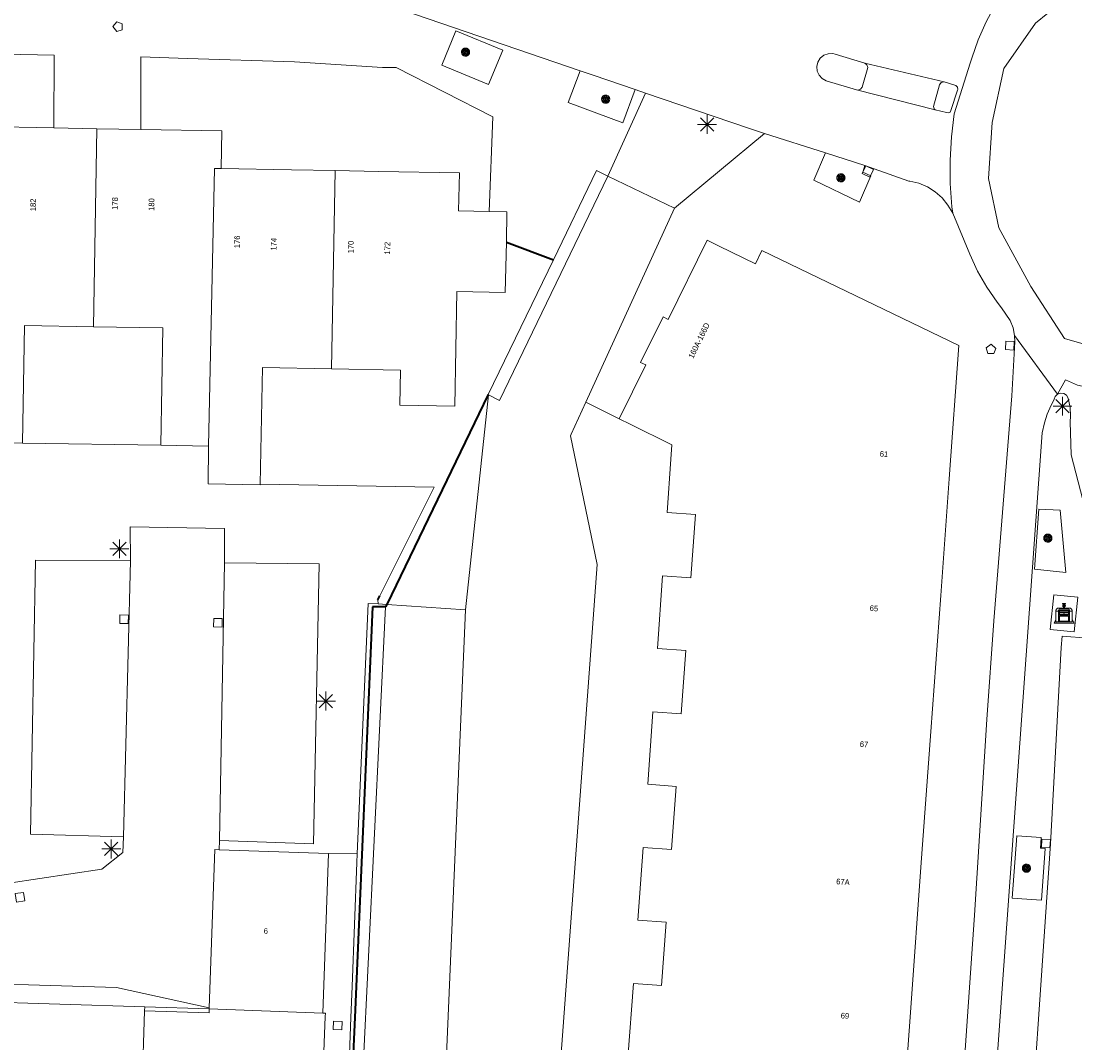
# Model space of a CAD drawing. Header units: metres. Extents: x 135779 to 137489, y 452643 to 455118.
# Tile 150 of 256: x 136211 to 136267, y 454021 to 454075. Entities that reach past the tile are written whole.
import ezdxf
from ezdxf.enums import TextEntityAlignment as Align

# ---------------------------------------------------------------- set-up
doc = ezdxf.new("R2010")
doc.units = ezdxf.units.M
doc.linetypes.add('DGN_Style_4', pattern=[89.853097, 44.898487, -22.449243, 0.056123, -22.449243])
for name, color, linetype, lineweight in [('KTop_BAK_Afval apart plaats', 96, 'Continuous', 13), ('KTop_BTD_Groenvoorziening', 62, 'Continuous', 13), ('KTop_NAR_Huisnummer (t)', 7, 'Continuous', 13), ('KTop_NAR_Huisnummer tijdelijk (t)', 7, 'Continuous', 13), ('KTop_PAL_Lichtmast', 40, 'Continuous', 13), ('KTop_PND_Grondvlaksituatie van BAG-pand [tachy]', 1, 'Continuous', 13), ('KTop_PND_Pandscheiding', 40, 'Continuous', 13), ('KTop_PUT_Brandkraan of -put', 1, 'Continuous', 13), ('KTop_PUT_Kolk', 15, 'Continuous', 13), ('KTop_SHD_Hek (l)', 15, 'DGN_Style_4', 40), ('KTop_SHD_Muur', 15, 'Continuous', 13), ('KTop_VGO_Boom', 92, 'Continuous', 13), ('KTop_WGD_Fietspad', 40, 'Continuous', 13), ('KTop_WGD_Parkeervlak', 251, 'Continuous', 13), ('KTop_WGD_Rijbaan_Lokale weg', 251, 'Continuous', 13), ('KTop_WGD_Voetpad', 251, 'Continuous', 13), ('KTop_WGD_Voetpad_achterpad', 251, 'Continuous', 13)]:
    doc.layers.add(name, color=color, linetype=linetype, lineweight=lineweight)
doc.styles.add('Style-ROVU', font='ROVU.shx')
doc.styles.add('Style-ROVUCURSIEF', font='ROVUCURSIEF.shx')

# ---------------------------------------------------------------- blocks, each defined once
blk = doc.blocks.new('BAK_Afval_apart_plaats')
at = {"layer": 'KTop_BAK_Afval apart plaats'}
for p, q in [((-0.43, 0.141), (-0.425, 0.168)), ((-0.43, 0.118), (-0.43, 0.141)), ((-0.29, 0.118), (-0.43, 0.118)), ((-0.43, 0.118), (-0.43, -0.457)), ((-0.29, 0.118), (-0.43, 0.118)), ((-0.425, 0.168), (-0.416, 0.193)), ((-0.416, 0.193), (-0.403, 0.215)), ((-0.403, 0.215), (-0.384, 0.24)), ((-0.384, 0.24), (-0.364, 0.258)), ((-0.364, 0.258), (-0.342, 0.272)), ((-0.342, 0.272), (0, 0.272)), ((-0.282, 0.167), (-0.29, 0.146)), ((-0.282, 0.167), (-0.29, 0.146)), ((-0.29, 0.146), (-0.29, 0.118)), ((-0.29, 0.146), (-0.29, 0.118)), ((-0.29, -0.429), (-0.29, 0.118)), ((-0.29, 0.118), (-0.29, -0.429)), ((-0.273, 0.186), (-0.282, 0.167)), ((-0.273, 0.186), (-0.282, 0.167)), ((-0.248, 0.217), (-0.273, 0.186)), ((-0.248, 0.217), (-0.273, 0.186)), ((0.248, 0.217), (-0.248, 0.217)), ((0.248, 0.217), (-0.248, 0.217)), ((-0.242, 0.081), (-0.242, 0.153)), ((-0.242, 0.153), (0.242, 0.153)), ((0.242, 0.081), (-0.242, 0.081)), ((-0.242, 0.034), (-0.242, 0.081)), ((-0.242, 0.081), (0.242, 0.081)), ((-0.242, -0.059), (-0.242, 0.034)), ((-0.242, 0.034), (0.242, 0.034)), ((0.242, 0.034), (-0.242, 0.034)), ((-0.073, 0.513), (-0.072, 0.515)), ((-0.073, 0.513), (-0.073, 0.49)), ((-0.072, 0.511), (-0.073, 0.513)), ((-0.072, 0.511), (-0.073, 0.513)), ((-0.073, 0.49), (-0.072, 0.488)), ((-0.073, 0.399), (-0.073, 0.376)), ((-0.072, 0.397), (-0.073, 0.399)), ((-0.073, 0.376), (-0.072, 0.374)), ((-0.072, 0.515), (-0.071, 0.516)), ((-0.07, 0.51), (-0.072, 0.511)), ((-0.07, 0.51), (-0.072, 0.511)), ((-0.072, 0.488), (-0.07, 0.486)), ((-0.07, 0.396), (-0.072, 0.397)), ((-0.072, 0.374), (-0.07, 0.373)), ((-0.071, 0.516), (-0.07, 0.517)), ((-0.07, 0.517), (-0.067, 0.519)), ((-0.069, 0.509), (-0.07, 0.51)), ((-0.069, 0.509), (-0.07, 0.51)), ((-0.07, 0.486), (-0.069, 0.485)), ((-0.069, 0.395), (-0.07, 0.396)), ((-0.07, 0.373), (-0.069, 0.371)), ((-0.066, 0.507), (-0.069, 0.509)), ((-0.066, 0.507), (-0.069, 0.509)), ((-0.069, 0.485), (-0.066, 0.484)), ((-0.066, 0.394), (-0.069, 0.395)), ((-0.069, 0.371), (-0.066, 0.37)), ((-0.067, 0.519), (-0.065, 0.52)), ((-0.063, 0.506), (-0.066, 0.507)), ((-0.063, 0.506), (-0.066, 0.507)), ((-0.066, 0.484), (-0.063, 0.483)), ((-0.063, 0.392), (-0.066, 0.394)), ((-0.066, 0.37), (-0.063, 0.369)), ((-0.065, 0.52), (-0.061, 0.521)), ((-0.059, 0.505), (-0.063, 0.506)), ((-0.059, 0.505), (-0.063, 0.506)), ((-0.063, 0.483), (-0.059, 0.482)), ((-0.059, 0.391), (-0.063, 0.392)), ((-0.063, 0.369), (-0.059, 0.368)), ((-0.061, 0.521), (-0.055, 0.523)), ((-0.054, 0.504), (-0.059, 0.505)), ((-0.054, 0.504), (-0.059, 0.505)), ((-0.059, 0.482), (-0.054, 0.481)), ((-0.054, 0.39), (-0.059, 0.391)), ((-0.059, 0.368), (-0.054, 0.367)), ((-0.055, 0.523), (-0.049, 0.524)), ((-0.048, 0.503), (-0.054, 0.504)), ((-0.048, 0.503), (-0.054, 0.504)), ((-0.054, 0.481), (-0.048, 0.48)), ((-0.048, 0.389), (-0.054, 0.39)), ((-0.054, 0.367), (-0.048, 0.366)), ((-0.049, 0.524), (-0.043, 0.525)), ((-0.043, 0.502), (-0.048, 0.503)), ((-0.043, 0.502), (-0.048, 0.503)), ((-0.048, 0.48), (-0.043, 0.479)), ((-0.043, 0.388), (-0.048, 0.389)), ((-0.048, 0.366), (-0.043, 0.365)), ((-0.043, 0.525), (-0.035, 0.526)), ((-0.036, 0.501), (-0.043, 0.502)), ((-0.036, 0.501), (-0.043, 0.502)), ((-0.043, 0.479), (-0.036, 0.478)), ((-0.036, 0.388), (-0.043, 0.388)), ((-0.043, 0.365), (-0.036, 0.364)), ((-0.03, 0.501), (-0.036, 0.501)), ((-0.03, 0.501), (-0.036, 0.501)), ((-0.036, 0.478), (-0.03, 0.478)), ((-0.03, 0.387), (-0.036, 0.388)), ((-0.036, 0.364), (-0.03, 0.364)), ((-0.035, 0.526), (-0.029, 0.527)), ((-0.021, 0.5), (-0.03, 0.501)), ((-0.021, 0.5), (-0.03, 0.501)), ((-0.03, 0.478), (-0.028, 0.478)), ((-0.021, 0.387), (-0.03, 0.387)), ((-0.03, 0.364), (-0.028, 0.364)), ((-0.029, 0.527), (-0.023, 0.527)), ((-0.028, 0.478), (-0.021, 0.477)), ((-0.028, 0.468), (-0.028, 0.478)), ((-0.028, 0.478), (-0.021, 0.477)), ((-0.028, 0.4), (-0.028, 0.468)), ((-0.028, 0.468), (-0.021, 0.468)), ((-0.021, 0.468), (-0.028, 0.468)), ((-0.021, 0.4), (-0.028, 0.4)), ((-0.028, 0.364), (-0.021, 0.363)), ((-0.028, 0.355), (-0.028, 0.364)), ((-0.028, 0.364), (-0.021, 0.363)), ((-0.028, 0.272), (-0.028, 0.355)), ((-0.028, 0.355), (-0.021, 0.354)), ((-0.021, 0.354), (-0.028, 0.355)), ((0.028, 0.272), (-0.028, 0.272)), ((-0.023, 0.527), (-0.013, 0.528)), ((-0.014, 0.5), (-0.021, 0.5)), ((-0.014, 0.5), (-0.021, 0.5)), ((-0.021, 0.477), (-0.014, 0.477)), ((-0.021, 0.477), (-0.014, 0.477)), ((-0.021, 0.468), (-0.014, 0.468)), ((-0.014, 0.468), (-0.021, 0.468)), ((-0.014, 0.399), (-0.021, 0.4)), ((-0.014, 0.386), (-0.021, 0.387)), ((-0.021, 0.363), (-0.014, 0.363)), ((-0.021, 0.363), (-0.014, 0.363)), ((-0.021, 0.354), (-0.014, 0.354)), ((-0.014, 0.354), (-0.021, 0.354)), ((0, 0.5), (-0.014, 0.5)), ((0, 0.5), (-0.014, 0.5)), ((-0.014, 0.477), (0, 0.477)), ((-0.014, 0.477), (0, 0.477)), ((-0.014, 0.468), (0, 0.468)), ((0, 0.468), (-0.014, 0.468)), ((0, 0.399), (-0.014, 0.399)), ((0, 0.386), (-0.014, 0.386)), ((-0.014, 0.363), (0, 0.363)), ((-0.014, 0.363), (0, 0.363)), ((-0.014, 0.354), (0, 0.354)), ((0, 0.354), (-0.014, 0.354)), ((-0.013, 0.528), (-0.005, 0.528)), ((-0.005, 0.528), (0, 0.528)), ((0, 0.528), (0.005, 0.528)), ((0, 0.5), (0, 0.477)), ((0, 0.477), (0, 0.5)), ((0, 0.477), (0, 0.5)), ((0, 0.5), (0.014, 0.5)), ((0.014, 0.5), (0, 0.5)), ((0.014, 0.477), (0, 0.477)), ((0, 0.477), (0.014, 0.477)), ((0.014, 0.468), (0, 0.468)), ((0, 0.468), (0, 0.399)), ((0, 0.468), (0, 0.399)), ((0.014, 0.468), (0, 0.468)), ((0, 0.399), (0.014, 0.399)), ((0, 0.363), (0, 0.386)), ((0, 0.363), (0, 0.386)), ((0, 0.386), (0.014, 0.386)), ((0.014, 0.363), (0, 0.363)), ((0, 0.363), (0.014, 0.363)), ((0, 0.354), (0.014, 0.354)), ((0, 0.272), (0, 0.354)), ((0, 0.354), (0, 0.272)), ((0.014, 0.354), (0, 0.354)), ((0, 0.272), (0.342, 0.272)), ((0.028, 0.272), (0, 0.272)), ((0, 0.272), (0.028, 0.272)), ((0.005, 0.528), (0.013, 0.528)), ((0.013, 0.528), (0.023, 0.527)), ((0.014, 0.5), (0.021, 0.5)), ((0.021, 0.5), (0.014, 0.5)), ((0.021, 0.477), (0.014, 0.477)), ((0.014, 0.477), (0.021, 0.477)), ((0.021, 0.468), (0.014, 0.468)), ((0.021, 0.468), (0.014, 0.468)), ((0.014, 0.399), (0.021, 0.4)), ((0.014, 0.386), (0.021, 0.387)), ((0.021, 0.363), (0.014, 0.363)), ((0.014, 0.363), (0.021, 0.363)), ((0.014, 0.354), (0.021, 0.354)), ((0.021, 0.354), (0.014, 0.354)), ((0.021, 0.5), (0.03, 0.501)), ((0.03, 0.501), (0.021, 0.5)), ((0.028, 0.478), (0.021, 0.477)), ((0.021, 0.477), (0.028, 0.478)), ((0.021, 0.468), (0.028, 0.468)), ((0.028, 0.468), (0.021, 0.468)), ((0.028, 0.468), (0.021, 0.468)), ((0.021, 0.4), (0.028, 0.4)), ((0.021, 0.387), (0.03, 0.387)), ((0.028, 0.364), (0.021, 0.363)), ((0.021, 0.363), (0.028, 0.364)), ((0.021, 0.354), (0.028, 0.355)), ((0.028, 0.355), (0.021, 0.354)), ((0.023, 0.527), (0.029, 0.527)), ((0.03, 0.478), (0.028, 0.478)), ((0.028, 0.478), (0.028, 0.468)), ((0.028, 0.4), (0.028, 0.468)), ((0.03, 0.364), (0.028, 0.364)), ((0.028, 0.364), (0.028, 0.355)), ((0.028, 0.355), (0.028, 0.272)), ((0.029, 0.527), (0.035, 0.526)), ((0.03, 0.501), (0.036, 0.501)), ((0.036, 0.501), (0.03, 0.501)), ((0.036, 0.478), (0.03, 0.478)), ((0.03, 0.387), (0.036, 0.388)), ((0.036, 0.364), (0.03, 0.364)), ((0.035, 0.526), (0.043, 0.525)), ((0.036, 0.501), (0.043, 0.502)), ((0.043, 0.502), (0.036, 0.501)), ((0.043, 0.479), (0.036, 0.478)), ((0.036, 0.388), (0.043, 0.388)), ((0.043, 0.365), (0.036, 0.364)), ((0.043, 0.525), (0.049, 0.524)), ((0.043, 0.502), (0.048, 0.503)), ((0.048, 0.503), (0.043, 0.502)), ((0.048, 0.48), (0.043, 0.479)), ((0.043, 0.388), (0.048, 0.389)), ((0.048, 0.366), (0.043, 0.365)), ((0.048, 0.503), (0.054, 0.504)), ((0.054, 0.504), (0.048, 0.503)), ((0.054, 0.481), (0.048, 0.48)), ((0.048, 0.389), (0.054, 0.39)), ((0.054, 0.367), (0.048, 0.366)), ((0.049, 0.524), (0.055, 0.523)), ((0.054, 0.504), (0.059, 0.505)), ((0.059, 0.505), (0.054, 0.504)), ((0.059, 0.482), (0.054, 0.481)), ((0.054, 0.39), (0.059, 0.391)), ((0.059, 0.368), (0.054, 0.367)), ((0.055, 0.523), (0.061, 0.521)), ((0.059, 0.505), (0.063, 0.506)), ((0.063, 0.506), (0.059, 0.505)), ((0.063, 0.483), (0.059, 0.482)), ((0.059, 0.391), (0.063, 0.392)), ((0.063, 0.369), (0.059, 0.368)), ((0.061, 0.521), (0.065, 0.52)), ((0.063, 0.506), (0.066, 0.507)), ((0.066, 0.507), (0.063, 0.506)), ((0.066, 0.484), (0.063, 0.483)), ((0.063, 0.392), (0.066, 0.394)), ((0.066, 0.37), (0.063, 0.369)), ((0.065, 0.52), (0.067, 0.519)), ((0.066, 0.507), (0.069, 0.509)), ((0.069, 0.509), (0.066, 0.507)), ((0.069, 0.485), (0.066, 0.484)), ((0.066, 0.394), (0.069, 0.395)), ((0.069, 0.371), (0.066, 0.37)), ((0.067, 0.519), (0.07, 0.517)), ((0.069, 0.509), (0.07, 0.51)), ((0.07, 0.51), (0.069, 0.509)), ((0.07, 0.486), (0.069, 0.485)), ((0.069, 0.395), (0.07, 0.396)), ((0.07, 0.373), (0.069, 0.371)), ((0.07, 0.517), (0.071, 0.516)), ((0.07, 0.51), (0.072, 0.511)), ((0.072, 0.511), (0.07, 0.51)), ((0.072, 0.488), (0.07, 0.486)), ((0.07, 0.396), (0.072, 0.397)), ((0.072, 0.374), (0.07, 0.373)), ((0.071, 0.516), (0.072, 0.515)), ((0.072, 0.515), (0.073, 0.513)), ((0.072, 0.511), (0.073, 0.513)), ((0.073, 0.513), (0.072, 0.511)), ((0.073, 0.49), (0.072, 0.488)), ((0.072, 0.397), (0.073, 0.399)), ((0.073, 0.376), (0.072, 0.374)), ((0.073, 0.513), (0.073, 0.49)), ((0.073, 0.399), (0.073, 0.376)), ((0.242, 0.153), (0.242, 0.081)), ((0.242, 0.081), (0.242, 0.034)), ((0.242, 0.034), (0.242, -0.059)), ((0.273, 0.186), (0.248, 0.217)), ((0.273, 0.186), (0.248, 0.217)), ((0.282, 0.167), (0.273, 0.186)), ((0.282, 0.167), (0.273, 0.186)), ((0.29, 0.146), (0.282, 0.167)), ((0.29, 0.146), (0.282, 0.167)), ((0.29, 0.118), (0.29, 0.146)), ((0.29, 0.118), (0.29, 0.146)), ((0.43, 0.118), (0.29, 0.118)), ((0.29, 0.118), (0.29, -0.429)), ((0.43, 0.118), (0.29, 0.118)), ((0.29, -0.429), (0.29, 0.118)), ((0.342, 0.272), (0.364, 0.258)), ((0.364, 0.258), (0.384, 0.24)), ((0.384, 0.24), (0.403, 0.215)), ((0.403, 0.215), (0.416, 0.193)), ((0.416, 0.193), (0.425, 0.168)), ((0.425, 0.168), (0.43, 0.141)), ((0.43, 0.141), (0.43, 0.118)), ((0.43, -0.457), (0.43, 0.118)), ((-0.528, -0.528), (-0.43, -0.332)), ((0.528, -0.528), (-0.528, -0.528)), ((-0.43, -0.332), (-0.43, -0.457)), ((-0.43, -0.457), (0.43, -0.457)), ((-0.43, -0.457), (0.43, -0.457)), ((0.29, -0.429), (-0.29, -0.429)), ((-0.29, -0.429), (0.29, -0.429)), ((0.242, -0.059), (-0.242, -0.059)), ((-0.242, -0.059), (-0.242, -0.092)), ((0.242, -0.059), (-0.242, -0.059)), ((-0.242, -0.092), (0.242, -0.092)), ((-0.242, -0.11), (-0.242, -0.092)), ((-0.242, -0.092), (0.242, -0.092)), ((0.242, -0.11), (-0.242, -0.11)), ((0.242, -0.11), (-0.242, -0.11)), ((-0.242, -0.147), (0.242, -0.147)), ((-0.242, -0.41), (-0.242, -0.147)), ((0.242, -0.41), (-0.242, -0.41)), ((0.242, -0.11), (0.242, -0.059)), ((0.242, -0.092), (0.242, -0.11)), ((0.242, -0.092), (0.242, -0.11)), ((0.242, -0.147), (0.242, -0.41)), ((0.43, -0.457), (0.43, -0.332)), ((0.43, -0.332), (0.528, -0.528))]:
    blk.add_line(p, q, dxfattribs=at)
at = {"layer": 'KTop_BAK_Afval apart plaats', "flags": 128}
blk.add_lwpolyline([(0.029, 0.413), (0.035, 0.412), (0.043, 0.411), (0.049, 0.41), (0.055, 0.409), (0.061, 0.407), (0.065, 0.406), (0.067, 0.405), (0.07, 0.403), (0.071, 0.402), (0.072, 0.401), (0.073, 0.399), (0.072, 0.397), (0.07, 0.396), (0.069, 0.395), (0.066, 0.394), (0.063, 0.392), (0.059, 0.391), (0.054, 0.39), (0.048, 0.389), (0.043, 0.388), (0.036, 0.388), (0.03, 0.387), (0.021, 0.387), (0.014, 0.386), (0, 0.386), (-0.014, 0.386), (-0.021, 0.387), (-0.03, 0.387), (-0.036, 0.388), (-0.043, 0.388), (-0.048, 0.389), (-0.054, 0.39), (-0.059, 0.391), (-0.063, 0.392), (-0.066, 0.394), (-0.069, 0.395), (-0.07, 0.396), (-0.072, 0.397), (-0.073, 0.399), (-0.072, 0.401), (-0.071, 0.402), (-0.07, 0.403), (-0.067, 0.405), (-0.065, 0.406), (-0.061, 0.407), (-0.055, 0.409), (-0.049, 0.41), (-0.043, 0.411), (-0.035, 0.412), (-0.029, 0.413), (-0.028, 0.413), (-0.028, 0.4), (-0.021, 0.4), (-0.014, 0.399), (0, 0.399), (0.014, 0.399), (0.021, 0.4), (0.028, 0.4), (0.028, 0.413), (0.029, 0.413), (0.028, 0.413)], dxfattribs=at)
at = {"layer": 'KTop_BAK_Afval apart plaats'}
for p in [(0, 0), (-0.43, -0.457)]:
    blk.add_point(p, dxfattribs=at)
blk = doc.blocks.new('PAL_Lichtmast')
at = {"layer": 'KTop_PAL_Lichtmast'}
for p, q in [((-0.354, -0.354), (0.354, 0.354)), ((0.354, -0.354), (-0.354, 0.354)), ((0, -0.5), (0, 0.5)), ((-0.5, 0), (0.5, 0))]:
    blk.add_line(p, q, dxfattribs=at)
blk = doc.blocks.new('PUT_Brandkraan_of_-put')
at = {"layer": 'KTop_PUT_Brandkraan of -put'}
for p, q in [((-0.25, 0.034), (0, 0.25)), ((-0.158, -0.25), (-0.25, 0.034)), ((0, 0.25), (0.25, 0.033)), ((0.25, 0.033), (0.158, -0.25)), ((0.158, -0.25), (-0.158, -0.25))]:
    blk.add_line(p, q, dxfattribs=at)
blk = doc.blocks.new('PUT_Kolk')
at = {"layer": 'KTop_PUT_Kolk', "flags": 128}
blk.add_lwpolyline([(0.225, -0.225), (0.225, 0.225), (-0.225, 0.225), (-0.225, -0.225), (0.225, -0.225)], dxfattribs=at)
blk = doc.blocks.new('VGO_Boom')
at = {"layer": 'KTop_VGO_Boom', "flags": 128}
for points in [[(0.215, 0), (0.214, 0.022), (0.21, 0.045), (0.204, 0.066), (0.196, 0.087), (0.186, 0.108), (0.174, 0.126), (0.16, 0.144), (0.144, 0.16), (0.126, 0.174), (0.107, 0.186), (0.087, 0.196), (0.066, 0.204), (0.045, 0.21), (0.022, 0.214), (-0.001, 0.215), (-0.023, 0.214), (-0.045, 0.21), (-0.067, 0.204), (-0.088, 0.196), (-0.108, 0.186), (-0.127, 0.174), (-0.144, 0.16), (-0.16, 0.144), (-0.174, 0.126), (-0.187, 0.107), (-0.197, 0.087), (-0.205, 0.066), (-0.211, 0.045), (-0.214, 0.022), (-0.215, -0.001), (-0.214, -0.023), (-0.211, -0.045), (-0.205, -0.067), (-0.197, -0.088), (-0.187, -0.108), (-0.174, -0.127), (-0.16, -0.144), (-0.144, -0.16), (-0.127, -0.174), (-0.108, -0.187), (-0.088, -0.197), (-0.067, -0.205), (-0.045, -0.211), (-0.023, -0.214), (0, -0.215), (0.022, -0.214), (0.045, -0.211), (0.066, -0.205), (0.087, -0.197), (0.108, -0.187), (0.126, -0.174), (0.144, -0.16), (0.16, -0.144), (0.174, -0.127), (0.186, -0.108), (0.196, -0.088), (0.204, -0.067), (0.21, -0.045), (0.214, -0.023), (0.215, -0.001)], [(0.155, 0), (0.154, 0.016), (0.152, 0.032), (0.147, 0.048), (0.142, 0.063), (0.134, 0.078), (0.125, 0.091), (0.115, 0.104), (0.104, 0.115), (0.091, 0.125), (0.077, 0.134), (0.063, 0.142), (0.048, 0.147), (0.032, 0.152), (0.016, 0.154), (-0.001, 0.155), (-0.017, 0.154), (-0.033, 0.152), (-0.048, 0.147), (-0.064, 0.142), (-0.078, 0.134), (-0.092, 0.125), (-0.104, 0.115), (-0.116, 0.104), (-0.126, 0.091), (-0.135, 0.077), (-0.142, 0.063), (-0.148, 0.048), (-0.152, 0.032), (-0.155, 0.016), (-0.155, -0.001), (-0.155, -0.017), (-0.152, -0.033), (-0.148, -0.048), (-0.142, -0.064), (-0.135, -0.078), (-0.126, -0.092), (-0.116, -0.104), (-0.104, -0.116), (-0.092, -0.126), (-0.078, -0.135), (-0.064, -0.142), (-0.048, -0.148), (-0.033, -0.152), (-0.017, -0.155), (0, -0.155), (0.016, -0.155), (0.032, -0.152), (0.048, -0.148), (0.063, -0.142), (0.078, -0.135), (0.091, -0.126), (0.104, -0.116), (0.115, -0.104), (0.125, -0.092), (0.134, -0.078), (0.142, -0.064), (0.147, -0.048), (0.152, -0.033), (0.154, -0.017), (0.155, -0.001)], [(0.095, 0), (0.094, 0.01), (0.093, 0.02), (0.09, 0.029), (0.087, 0.039), (0.082, 0.048), (0.077, 0.056), (0.071, 0.064), (0.064, 0.071), (0.056, 0.077), (0.047, 0.082), (0.039, 0.087), (0.029, 0.09), (0.02, 0.093), (0.01, 0.094), (-0.001, 0.095), (-0.01, 0.094), (-0.02, 0.093), (-0.03, 0.09), (-0.039, 0.087), (-0.048, 0.082), (-0.056, 0.077), (-0.064, 0.071), (-0.071, 0.064), (-0.077, 0.056), (-0.083, 0.047), (-0.087, 0.039), (-0.091, 0.029), (-0.093, 0.02), (-0.095, 0.01), (-0.095, -0.001), (-0.095, -0.01), (-0.093, -0.02), (-0.091, -0.03), (-0.087, -0.039), (-0.083, -0.048), (-0.077, -0.056), (-0.071, -0.064), (-0.064, -0.071), (-0.056, -0.077), (-0.048, -0.083), (-0.039, -0.087), (-0.03, -0.091), (-0.02, -0.093), (-0.01, -0.095), (0, -0.095), (0.01, -0.095), (0.02, -0.093), (0.029, -0.091), (0.039, -0.087), (0.048, -0.083), (0.056, -0.077), (0.064, -0.071), (0.071, -0.064), (0.077, -0.056), (0.082, -0.048), (0.087, -0.039), (0.09, -0.03), (0.093, -0.02), (0.094, -0.01), (0.095, -0.001)], [(0.035, 0), (0.035, 0.004), (0.034, 0.007), (0.033, 0.011), (0.032, 0.014), (0.03, 0.018), (0.028, 0.021), (0.026, 0.023), (0.023, 0.026), (0.021, 0.028), (0.017, 0.03), (0.014, 0.032), (0.011, 0.033), (0.007, 0.034), (0.004, 0.035), (-0.001, 0.035), (-0.004, 0.035), (-0.008, 0.034), (-0.011, 0.033), (-0.015, 0.032), (-0.018, 0.03), (-0.021, 0.028), (-0.024, 0.026), (-0.027, 0.023), (-0.029, 0.021), (-0.031, 0.017), (-0.032, 0.014), (-0.034, 0.011), (-0.035, 0.007), (-0.035, 0.004), (-0.035, -0.001), (-0.035, -0.004), (-0.035, -0.008), (-0.034, -0.011), (-0.032, -0.015), (-0.031, -0.018), (-0.029, -0.021), (-0.027, -0.024), (-0.024, -0.027), (-0.021, -0.029), (-0.018, -0.031), (-0.015, -0.032), (-0.011, -0.034), (-0.008, -0.035), (-0.004, -0.035), (0, -0.035), (0.004, -0.035), (0.007, -0.035), (0.011, -0.034), (0.014, -0.032), (0.018, -0.031), (0.021, -0.029), (0.023, -0.027), (0.026, -0.024), (0.028, -0.021), (0.03, -0.018), (0.032, -0.015), (0.033, -0.011), (0.034, -0.008), (0.035, -0.004), (0.035, 0)]]:
    blk.add_lwpolyline(points, dxfattribs=at)

msp = doc.modelspace()

# ---------------------------------------------------------------- linework, layer by layer
at = {"layer": 'KTop_BTD_Groenvoorziening', "flags": 128}
for points in [[(136236.008, 454055.648), (136230.651, 454044.57)], [(136230.651, 454044.57), (136230.201, 454044.601)]]:
    msp.add_lwpolyline(points, dxfattribs=at)
at = {"layer": 'KTop_PND_Grondvlaksituatie van BAG-pand [tachy]', "flags": 128}
for points in [[(136213.061, 454069.737), (136209.372, 454069.81)], [(136215.343, 454069.695), (136213.061, 454069.737)], [(136217.671, 454069.653), (136215.343, 454069.695)], [(136221.911, 454067.591), (136221.941, 454069.581), (136217.671, 454069.653)], [(136227.932, 454067.483), (136225.62, 454067.524), (136221.911, 454067.591)], [(136236.069, 454065.323), (136234.441, 454065.361), (136234.491, 454067.371), (136230.22, 454067.443), (136227.932, 454067.483)], [(136242.328, 454067.194), (136241.731, 454067.482), (136239.45, 454062.766)], [(136236.017, 454055.643), (136236.598, 454055.346), (136242.328, 454067.194)], [(136236.967, 454063.701), (136237.001, 454065.301), (136236.069, 454065.323)], [(136227.731, 454057.011), (136231.381, 454056.941), (136231.351, 454055.091), (136234.242, 454055.041), (136234.361, 454061.101), (136236.911, 454061.051), (136236.967, 454063.701)], [(136257.813, 454016.193), (136258.344, 454023.509), (136258.864, 454030.681), (136259.385, 454037.85), (136259.906, 454045.034), (136260.354, 454051.205), (136260.864, 454058.235), (136250.465, 454063.261), (136250.126, 454062.559), (136248.204, 454063.487), (136247.57, 454063.799), (136245.515, 454059.618), (136245.246, 454059.751), (136244.061, 454057.349), (136244.329, 454057.217), (136242.925, 454054.37)], [(136239.45, 454062.766), (136236.008, 454055.648)], [(136211.411, 454053.091), (136211.511, 454059.291), (136215.171, 454059.231)], [(136215.171, 454059.231), (136218.831, 454059.171), (136218.721, 454052.971)], [(136223.962, 454050.912), (136224.081, 454057.081), (136227.731, 454057.011)], [(136236.017, 454055.643), (136236.008, 454055.648)], [(136242.925, 454054.37), (136243.506, 454054.083), (136245.709, 454052.994), (136245.656, 454052.245), (136245.456, 454049.423), (136246.955, 454049.317), (136246.718, 454045.967), (136245.222, 454046.075), (136244.946, 454042.239), (136246.442, 454042.131), (136246.208, 454038.782), (136244.712, 454038.891), (136244.432, 454035.063), (136245.928, 454034.954), (136245.687, 454031.613), (136244.192, 454031.721), (136243.915, 454027.887), (136245.41, 454027.779), (136245.166, 454024.441), (136243.678, 454024.55), (136243.39, 454020.603)], [(136209.102, 454053.128), (136211.411, 454053.091)], [(136218.721, 454052.971), (136221.241, 454052.931)], [(136221.241, 454052.931), (136221.211, 454050.931), (136223.961, 454050.881), (136223.962, 454050.912)], [(136221.792, 454031.604), (136221.571, 454031.611), (136221.271, 454023.261)], [(136227.581, 454031.411), (136221.792, 454031.604)], [(136227.281, 454022.981), (136227.581, 454031.411)], [(136217.871, 454023.311), (136208.881, 454023.591), (136208.878, 454023.519)], [(136221.665, 454016.877), (136221.731, 454019.001), (136217.741, 454019.121), (136217.864, 454023.101)], [(136217.871, 454023.311), (136217.864, 454023.101)], [(136221.271, 454023.261), (136221.271, 454023.201)], [(136221.271, 454023.201), (136227.281, 454022.981)]]:
    msp.add_lwpolyline(points, dxfattribs=at)
at = {"layer": 'KTop_PND_Pandscheiding', "flags": 128}
for points in [[(136215.343, 454069.695), (136215.171, 454059.231)], [(136221.241, 454052.931), (136221.554, 454067.599), (136221.911, 454067.591)], [(136227.932, 454067.483), (136227.731, 454057.011)]]:
    msp.add_lwpolyline(points, dxfattribs=at)
at = {"layer": 'KTop_SHD_Hek (l)', "flags": 128}
for points in [[(136236.967, 454063.701), (136239.45, 454062.766)], [(136236.008, 454055.648), (136230.651, 454044.57)], [(136230.181, 454044.81), (136230.286, 454045.02)], [(136230.588, 454044.44), (136229.894, 454044.441), (136228.959, 454022.748)], [(136230.651, 454044.57), (136230.588, 454044.44)], [(136228.959, 454022.748), (136227.409, 453986.811)]]:
    msp.add_lwpolyline(points, dxfattribs=at)
at = {"layer": 'KTop_SHD_Muur', "flags": 128}
for points in [[(136217.864, 454023.101), (136221.264, 454022.991), (136221.271, 454023.201)], [(136221.271, 454023.201), (136217.871, 454023.311)]]:
    msp.add_lwpolyline(points, dxfattribs=at)
at = {"layer": 'KTop_WGD_Fietspad', "flags": 128}
for points in [[(136263.814, 454058.779), (136263.82, 454058.43), (136263.67, 454055.59), (136262.722, 454043.704), (136262.343, 454038.487), (136261.685, 454028.154), (136260.188, 454006.516), (136259.665, 453999.17), (136259.12, 453991.826), (136259.02, 453990.403), (136259.02, 453990.402), (136257.665, 453971.114), (136256.173, 453950.726), (136255.106, 453935.836), (136251.353, 453895.977)], [(136266.075, 454055.671), (136263.814, 454058.779)], [(136254.211, 453900.164), (136254.51, 453904.309), (136256.015, 453925.19), (136258.272, 453956.504), (136260.306, 453984.734), (136260.704, 453990.25), (136265.273, 454053.633), (136265.395, 454054.162), (136265.525, 454054.623), (136265.671, 454054.931), (136265.9, 454055.4), (136265.958, 454055.546), (136266.075, 454055.671)]]:
    msp.add_lwpolyline(points, dxfattribs=at)
at = {"layer": 'KTop_WGD_Parkeervlak', "flags": 128}
for points in [[(136227.877, 453986.783), (136228.484, 454001.306), (136230.588, 454044.44), (136230.651, 454044.57)], [(136230.651, 454044.57), (136234.811, 454044.288)]]:
    msp.add_lwpolyline(points, dxfattribs=at)
at = {"layer": 'KTop_WGD_Rijbaan_Lokale weg', "flags": 128}
for points in [[(136267.519, 454077.401), (136264.921, 454075.262), (136263.24, 454072.867), (136262.629, 454070.015), (136262.425, 454067.06), (136262.986, 454064.462), (136264.667, 454061.354), (136266.45, 454058.604), (136269.812, 454057.636)], [(136230.57, 454076.133), (136231.115, 454076.108), (136231.502, 454075.95), (136240.875, 454072.752)], [(136260.54, 454065.24), (136260.502, 454065.572), (136260.411, 454066.799), (136260.401, 454068.03), (136260.471, 454069.258), (136260.62, 454070.48), (136261.47, 454073.16), (136261.548, 454073.421), (136261.888, 454074.392), (136262.303, 454075.334), (136262.796, 454076.25)], [(136255.895, 454073.162), (136254.331, 454073.631), (136254.205, 454073.661), (136253.963, 454073.656), (136253.735, 454073.573), (136253.547, 454073.421), (136253.417, 454073.217), (136253.361, 454072.981), (136253.384, 454072.74), (136253.483, 454072.519), (136253.649, 454072.342), (136253.863, 454072.228), (136255.454, 454071.747), (136255.463, 454071.745)], [(136255.895, 454073.162), (136260.098, 454072.179)], [(136243.774, 454071.761), (136241.551, 454072.521), (136240.875, 454072.752)], [(136259.615, 454070.695), (136260.221, 454070.544), (136260.301, 454070.526), (136260.402, 454070.569), (136260.448, 454070.665), (136260.803, 454071.734), (136260.814, 454071.768), (136260.799, 454071.886), (136260.715, 454071.969), (136260.098, 454072.179)], [(136243.774, 454071.761), (136244.323, 454071.573)], [(136250.594, 454069.448), (136249.749, 454069.719), (136244.323, 454071.573)], [(136259.615, 454070.695), (136255.463, 454071.745)], [(136250.594, 454069.448), (136253.815, 454068.415)], [(136255.901, 454067.747), (136253.815, 454068.415)], [(136255.901, 454067.747), (136256.14, 454067.67), (136258.23, 454066.93), (136258.278, 454066.923), (136258.752, 454066.811), (136259.202, 454066.623), (136259.615, 454066.364), (136259.98, 454066.042), (136260.288, 454065.663), (136260.54, 454065.24)], [(136242.328, 454067.194), (136245.851, 454065.492)], [(136241.16, 454055.243), (136245.851, 454065.492)], [(136272.686, 454055.198), (136270.267, 454055.482), (136267.128, 454056.152), (136266.494, 454056.434), (136266.075, 454055.671)], [(136267.537, 454049.609), (136266.799, 454052.464), (136266.739, 454054.219), (136266.766, 454054.518), (136266.744, 454054.985), (136266.642, 454055.441), (136266.635, 454055.469), (136266.549, 454055.617), (136266.416, 454055.704), (136266.236, 454055.73), (136266.075, 454055.671)], [(136232.354, 453986.515), (136237.404, 453986.104), (136237.898, 453994.051), (136241.767, 454046.683), (136240.361, 454053.478), (136240.396, 454053.555), (136241.16, 454055.243)], [(136234.811, 454044.288), (136236.017, 454055.643)], [(136222.081, 454046.771), (136222.081, 454048.571), (136217.101, 454048.671), (136217.111, 454046.871)], [(136216.741, 454032.291), (136217.111, 454046.871)], [(136222.081, 454046.771), (136221.821, 454032.101)], [(136232.354, 453986.515), (136234.811, 454044.288)], [(136264.313, 454011.598), (136265.712, 454031.919), (136266.278, 454042.29), (136266.328, 454042.894), (136267.708, 454042.781)], [(136216.741, 454032.291), (136216.721, 454031.461), (136215.601, 454030.581), (136209.041, 454029.591), (136206, 454029.665)], [(136221.792, 454031.604), (136221.821, 454032.101)], [(136205.884, 454024.646), (136216.381, 454024.331), (136221.271, 454023.261)]]:
    msp.add_lwpolyline(points, dxfattribs=at)
at = {"layer": 'KTop_WGD_Voetpad', "flags": 128}
for points in [[(136234.308, 454074.866), (136233.561, 454073.058), (136236.03, 454072.038), (136236.777, 454073.846), (136234.308, 454074.866)], [(136205.1, 454071.871), (136205.131, 454073.741), (136213.081, 454073.581), (136213.061, 454069.737)], [(136217.671, 454069.653), (136217.671, 454073.491), (136220.132, 454073.412), (136225.771, 454073.231), (136230.431, 454072.931), (136231.151, 454072.931), (136236.261, 454070.327), (136236.069, 454065.323)], [(136255.463, 454071.745), (136255.533, 454071.738), (136255.671, 454071.782), (136255.765, 454071.892), (136256.062, 454072.935), (136256.007, 454073.073), (136255.895, 454073.162)], [(136240.875, 454072.752), (136240.233, 454071.076), (136243.117, 454070.009), (136243.774, 454071.761)], [(136260.098, 454072.179), (136260.083, 454072.178), (136259.939, 454072.13), (136259.837, 454072.016), (136259.523, 454070.875), (136259.563, 454070.748), (136259.615, 454070.695)], [(136244.323, 454071.573), (136242.328, 454067.194)], [(136245.851, 454065.492), (136250.594, 454069.448)], [(136253.815, 454068.415), (136253.21, 454066.982), (136255.626, 454065.807), (136256.213, 454067.21), (136255.789, 454067.406), (136255.901, 454067.747)], [(136263.814, 454058.779), (136263.734, 454059.181), (136263.577, 454059.559), (136263.35, 454059.9), (136263.11, 454060.24), (136262.89, 454060.525), (136262.338, 454061.329), (136261.853, 454062.176), (136261.44, 454063.06), (136260.54, 454065.24)], [(136236.967, 454063.701), (136239.45, 454062.766)], [(136241.16, 454055.243), (136242.925, 454054.37)], [(136218.721, 454052.971), (136211.411, 454053.091)], [(136230.201, 454044.601), (136230.181, 454044.81), (136230.286, 454045.02), (136233.151, 454050.751), (136223.962, 454050.912)], [(136265.093, 454049.605), (136264.868, 454046.422), (136266.519, 454046.254), (136266.224, 454049.551), (136265.093, 454049.605)], [(136217.111, 454046.871), (136212.101, 454046.911), (136211.831, 454032.431), (136216.741, 454032.291)], [(136221.821, 454032.101), (136226.791, 454031.921), (136227.081, 454046.711), (136222.081, 454046.771)], [(136230.201, 454044.601), (136229.667, 454044.611), (136229.093, 454031.386)], [(136266.963, 454043.114), (136267.149, 454044.946), (136265.879, 454045.075), (136265.692, 454043.244), (136266.963, 454043.114)], [(136265.224, 454028.936), (136265.421, 454031.673), (136265.179, 454031.688), (136265.218, 454032.256), (136263.928, 454032.348), (136263.69, 454029.046), (136265.224, 454028.936)], [(136229.093, 454031.386), (136227.581, 454031.411)]]:
    msp.add_lwpolyline(points, dxfattribs=at)
at = {"layer": 'KTop_WGD_Voetpad_achterpad', "flags": 128}
for points in [[(136229.093, 454031.386), (136229.073, 454030.929), (136228.818, 454024.38), (136228.756, 454022.754), (136228.536, 454016.943), (136228.066, 454007.574), (136227.371, 453993.195), (136227.196, 453988.524), (136227.111, 453986.582), (136226.908, 453981.402), (136226.469, 453972.101), (136226.356, 453966.97), (136226.271, 453965.116), (136225.924, 453956.437), (136225.602, 453954.247)], [(136227.281, 454022.981), (136227.411, 454022.976), (136227.404, 454022.798), (136226.715, 454004.721), (136221.283, 454004.921)]]:
    msp.add_lwpolyline(points, dxfattribs=at)

# ---------------------------------------------------------------- block references
at = {"layer": 'KTop_BAK_Afval apart plaats'}
msp.add_blockref('BAK_Afval_apart_plaats', (136266.421, 454044.095), dxfattribs=at)
at = {"layer": 'KTop_PAL_Lichtmast'}
for p in [(136247.571, 454069.92), (136266.341, 454055.04), (136216.532, 454047.502), (136227.44, 454039.46), (136216.102, 454031.652)]:
    msp.add_blockref('PAL_Lichtmast', p, dxfattribs=at)
at = {"layer": 'KTop_PUT_Brandkraan of -put'}
for p, rotation in [((136216.432, 454075.081), 88.92876420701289), ((136262.561, 454058.07), 356.976623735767)]:
    msp.add_blockref('PUT_Brandkraan_of_-put', p, dxfattribs=dict(at, rotation=rotation))
at = {"layer": 'KTop_PUT_Kolk'}
for p, rotation in [((136256.057, 454067.435), 245.19059162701), ((136263.558, 454058.239), 356.9766237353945), ((136216.781, 454043.783), 358.5463038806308), ((136221.738, 454043.596), 358.9846391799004), ((136265.463, 454031.937), 356.8761669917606), ((136211.277, 454029.098), 98.58201023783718), ((136228.058, 454022.32), 177.8172433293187)]:
    msp.add_blockref('PUT_Kolk', p, dxfattribs=dict(at, rotation=rotation))
at = {"layer": 'KTop_VGO_Boom'}
for p in [(136234.815, 454073.741), (136242.213, 454071.253), (136254.639, 454067.1), (136265.568, 454048.068), (136264.435, 454030.631)]:
    msp.add_blockref('VGO_Boom', p, dxfattribs=at)

# ---------------------------------------------------------------- texts
at = {"layer": 'KTop_NAR_Huisnummer (t)', "style": 'Style-ROVU'}
for s, rotation, p in [('182', 89, (136211.98, 454066.005)), ('178', 89, (136216.301, 454066.078)), ('180', 89, (136218.231, 454066.024)), ('176', 89, (136222.757, 454064.053)), ('174', 89, (136224.688, 454063.928)), ('170', 89, (136228.758, 454063.78)), ('172', 89, (136230.689, 454063.719)), ('160A-166D', 64.2, (136247.584, 454059.416)), ('61', 355.9, (136257.136, 454052.492)), ('65', 355.9, (136256.604, 454044.344)), ('67', 355.9, (136256.081, 454037.16)), ('67A', 355.9, (136255.102, 454029.886)), ('69', 355.9, (136255.074, 454022.82))]:
    msp.add_text(s, height=0.3, rotation=rotation, dxfattribs=at).set_placement(p, align=Align.MIDDLE_RIGHT)
at = {"layer": 'KTop_NAR_Huisnummer tijdelijk (t)', "style": 'Style-ROVUCURSIEF'}
msp.add_text('6', height=0.3, rotation=357.9, dxfattribs=at).set_placement((136224.153, 454027.32), align=Align.MIDDLE_LEFT)

doc.saveas('drawing.dxf')
